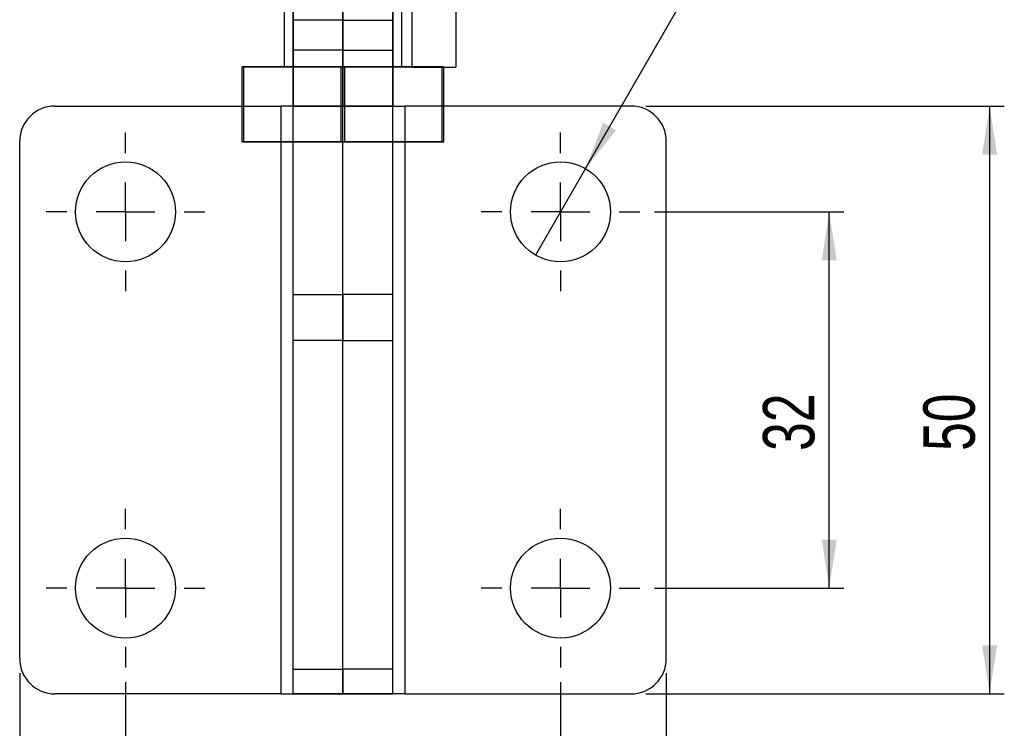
# Model space of a CAD drawing. Header units: millimetres. Extents: x 32 to 392, y 19 to 284.
# Tile 10 of 19: x 325 to 392, y 160 to 208. Entities that reach past the tile are written whole.
import ezdxf

# ---------------------------------------------------------------- set-up
doc = ezdxf.new("R2010")
doc.units = ezdxf.units.MM
doc.layers.add('FORMATO', color=179, linetype='Continuous')
doc.styles.add('SLDTEXTSTYLE0', font='TXT', dxfattribs={"width": 0.75})
doc.dimstyles.new('SLDDIMSTYLE3', dxfattribs={"dimtxt": 3.5, "dimasz": 3.302, "dimexe": 0, "dimexo": 0.0625, "dimgap": 0.875, "dimtad": 1, "dimdec": 3, "dimlfac": 1.25, "dimrnd": 1e-09, "dimzin": 12, "dimdsep": 46, "dimtxsty": 'SLDTEXTSTYLE0', "dimsah": 1, "dimcen": 0.09, "dimadec": 0, "dimazin": 3, "dimtfac": 1, "dimtdec": 3, "dimtofl": 0, "dimtmove": 0, "dimatfit": 3, "dimfxl": 0, "dimfrac": 2, "dimtolj": 1, "dimtzin": 12, "dimarcsym": 0})
doc.dimstyles.new('SLDDIMSTYLE4', dxfattribs={"dimtxt": 3.5, "dimasz": 3.302, "dimexe": 0, "dimexo": 0.0625, "dimgap": 0.875, "dimtad": 1, "dimdec": 3, "dimlfac": 1.25, "dimrnd": 1e-09, "dimzin": 12, "dimdsep": 46, "dimtxsty": 'SLDTEXTSTYLE0', "dimblk1": 'NONE', "dimsah": 1, "dimcen": 0, "dimadec": 0, "dimazin": 3, "dimtfac": 1, "dimtdec": 3, "dimtmove": 0, "dimatfit": 3, "dimldrblk": 'NONE', "dimfxl": 0, "dimfrac": 2, "dimtolj": 1, "dimtzin": 12, "dimarcsym": 0})

# ---------------------------------------------------------------- blocks, each defined once
blk = doc.blocks.new('_D_7')
at = {"layer": 'FORMATO'}
for p, q in [((332.437, 163.375), (332.437, 149.543)), ((362.037, 163.375), (362.037, 149.543)), ((332.437, 150.543), (362.037, 150.543))]:
    blk.add_line(p, q, dxfattribs=at)
for points in [[(332.437, 150.543), (335.739, 150.035), (335.739, 151.051)], [(362.037, 150.543), (358.735, 151.051), (358.735, 150.035)]]:
    blk.add_solid(points, dxfattribs=at)
at = {"layer": 'FORMATO', "insert": (344.85, 155.055), "char_height": 3.5, "attachment_point": 1, "style": 'SLDTEXTSTYLE0'}
blk.add_mtext('37', dxfattribs=at)
blk = doc.blocks.new('_D_8')
at = {"layer": 'FORMATO'}
for p, q in [((325.237, 163.975), (325.237, 139.575)), ((369.237, 163.975), (369.237, 139.575)), ((325.237, 140.575), (369.237, 140.575))]:
    blk.add_line(p, q, dxfattribs=at)
for points in [[(325.237, 140.575), (328.539, 140.067), (328.539, 141.083)], [(369.237, 140.575), (365.935, 141.083), (365.935, 140.067)]]:
    blk.add_solid(points, dxfattribs=at)
at = {"layer": 'FORMATO', "insert": (344.85, 145.087), "char_height": 3.5, "attachment_point": 1, "style": 'SLDTEXTSTYLE0'}
blk.add_mtext('55', dxfattribs=at)
blk = doc.blocks.new('_D_9')
at = {"layer": 'FORMATO'}
for p, q in [((368.437, 195.375), (381.324, 195.375)), ((380.324, 169.775), (380.324, 195.375)), ((368.437, 169.775), (381.324, 169.775))]:
    blk.add_line(p, q, dxfattribs=at)
for points in [[(380.324, 195.375), (379.816, 192.073), (380.832, 192.073)], [(380.324, 169.775), (380.832, 173.077), (379.816, 173.077)]]:
    blk.add_solid(points, dxfattribs=at)
at = {"layer": 'FORMATO', "insert": (375.813, 179.107), "char_height": 3.5, "attachment_point": 1, "rotation": 90, "style": 'SLDTEXTSTYLE0'}
blk.add_mtext('32', dxfattribs=at)
blk = doc.blocks.new('_D_10')
at = {"layer": 'FORMATO'}
for p, q in [((367.837, 202.575), (392.237, 202.575)), ((391.237, 202.575), (391.237, 162.575)), ((367.837, 162.575), (392.237, 162.575))]:
    blk.add_line(p, q, dxfattribs=at)
for points in [[(391.237, 202.575), (390.729, 199.273), (391.745, 199.273)], [(391.237, 162.575), (391.745, 165.877), (390.729, 165.877)]]:
    blk.add_solid(points, dxfattribs=at)
at = {"layer": 'FORMATO', "insert": (386.725, 179.107), "char_height": 3.5, "attachment_point": 1, "rotation": 90, "style": 'SLDTEXTSTYLE0'}
blk.add_mtext('50', dxfattribs=at)
blk = doc.blocks.new('_D_11')
at = {"layer": 'FORMATO'}
for q in [(377.988, 223.004), (360.337, 192.431)]:
    blk.add_line((363.737, 198.32), q, dxfattribs=at)
blk.add_solid([(363.737, 198.32), (365.827, 200.925), (364.948, 201.433)], dxfattribs=at)
at = {"layer": 'FORMATO', "char_height": 3.5, "attachment_point": 1, "rotation": 60, "style": 'SLDTEXTSTYLE0'}
for s, insert in [('8,5', (370.816, 219.68)), ('%%c', (368.223, 215.082))]:
    blk.add_mtext(s, dxfattribs=dict(at, insert=insert))
blk = doc.blocks.new('_NONE')
blk = doc.blocks.new('SW_CENTERMARKSYMBOL_9')
at = {"layer": 'FORMATO', "color": 0}
for p, q in [((0, 4), (0, 5.4)), ((0, 0), (0, 2)), ((-4, 0), (-5.4, 0)), ((0, 0), (-2, 0)), ((0, 0), (0, -2)), ((0, 0), (2, 0)), ((4, 0), (5.4, 0)), ((0, -4), (0, -5.4))]:
    blk.add_line(p, q, dxfattribs=at)
blk = doc.blocks.new('SW_CENTERMARKSYMBOL_10')
at = {"layer": 'FORMATO', "color": 0}
for p, q in [((0, 4), (0, 5.4)), ((0, 0), (0, 2)), ((-4, 0), (-5.4, 0)), ((0, 0), (-2, 0)), ((0, 0), (0, -2)), ((0, 0), (2, 0)), ((4, 0), (5.4, 0)), ((0, -4), (0, -5.4))]:
    blk.add_line(p, q, dxfattribs=at)
blk = doc.blocks.new('SW_CENTERMARKSYMBOL_11')
at = {"layer": 'FORMATO', "color": 0}
for p, q in [((0, 4), (0, 5.4)), ((0, 0), (0, 2)), ((-4, 0), (-5.4, 0)), ((0, 0), (-2, 0)), ((0, 0), (0, -2)), ((0, 0), (2, 0)), ((4, 0), (5.4, 0)), ((0, -4), (0, -5.4))]:
    blk.add_line(p, q, dxfattribs=at)
blk = doc.blocks.new('SW_CENTERMARKSYMBOL_12')
at = {"layer": 'FORMATO', "color": 0}
for p, q in [((0, 4), (0, 5.4)), ((0, 0), (0, 2)), ((-4, 0), (-5.4, 0)), ((0, 0), (-2, 0)), ((0, 0), (0, -2)), ((0, 0), (2, 0)), ((4, 0), (5.4, 0)), ((0, -4), (0, -5.4))]:
    blk.add_line(p, q, dxfattribs=at)

msp = doc.modelspace()

# ---------------------------------------------------------------- linework, layer by layer
at = {"color": 7, "linetype": 'Continuous', "lineweight": 25}
for p, q in [((343.236558, 269.24688), (343.236558, 205.24688)), ((351.236558, 205.24688), (351.236558, 269.24688)), ((343.836558, 231.732373), (343.836558, 202.575245)), ((347.236558, 231.732373), (347.236558, 202.575245)), ((350.636558, 231.732373), (350.636558, 202.575245)), ((343.836558, 208.408045), (343.836558, 224.408045)), ((347.236558, 208.408045), (347.236558, 224.408045)), ((350.636558, 208.408045), (350.636558, 224.408045)), ((351.916558, 213.105042), (351.916558, 205.208051)), ((354.916558, 213.105042), (354.916558, 205.208051)), ((347.236558, 208.408045), (343.836558, 208.408045)), ((343.836558, 206.375245), (343.836558, 208.408045)), ((347.236558, 208.408045), (350.636558, 208.408045)), ((347.236558, 206.375245), (347.236558, 208.408045)), ((350.636558, 206.375245), (350.636558, 208.408045)), ((347.236558, 206.375245), (343.836558, 206.375245)), ((343.836558, 189.741995), (343.836558, 206.375245)), ((347.236558, 189.741995), (347.236558, 206.375245)), ((347.236558, 206.375245), (350.636558, 206.375245)), ((350.636558, 189.741995), (350.636558, 206.375245)), ((340.379321, 205.24682), (340.495279, 205.246943)), ((347.120601, 205.246756), (340.379321, 205.24682)), ((340.379321, 200.12682), (340.379321, 205.24682)), ((340.495279, 205.246943), (347.352516, 205.247003)), ((340.495279, 200.126943), (340.495279, 205.246943)), ((353.977838, 205.246816), (347.120601, 205.246756)), ((347.120601, 200.126756), (347.120601, 205.246756)), ((347.352516, 200.127003), (347.352516, 205.247003)), ((347.352516, 205.247003), (354.093796, 205.24694)), ((351.916558, 205.208045), (354.916558, 205.208045)), ((354.093796, 205.24694), (353.977838, 205.246816)), ((353.977838, 200.126816), (353.977838, 205.246816)), ((354.093796, 200.12694), (354.093796, 205.24694)), ((327.636558, 202.575245), (343.036558, 202.575245)), ((347.236558, 202.575245), (343.036558, 202.575245)), ((343.836558, 202.575245), (343.036558, 202.575245)), ((343.036558, 162.575245), (343.036558, 202.575245)), ((343.836558, 202.575245), (347.236558, 202.575245)), ((343.836558, 162.575245), (343.836558, 202.575245)), ((347.236558, 162.575245), (347.236558, 202.575245)), ((350.636558, 202.575245), (347.236558, 202.575245)), ((347.236558, 202.575245), (351.436558, 202.575245)), ((350.636558, 162.575245), (350.636558, 202.575245)), ((350.636558, 202.575245), (351.436558, 202.575245)), ((366.836558, 202.575245), (351.436558, 202.575245)), ((351.436558, 202.575245), (351.436558, 162.575245)), ((325.236558, 164.975245), (325.236558, 200.175245)), ((340.379321, 200.12682), (340.495279, 200.126943)), ((347.120601, 200.126756), (340.379321, 200.12682)), ((340.495279, 200.126943), (347.352516, 200.127003)), ((353.977838, 200.126816), (347.120601, 200.126756)), ((347.352516, 200.127003), (354.093796, 200.12694)), ((354.093796, 200.12694), (353.977838, 200.126816)), ((369.236558, 164.975245), (369.236558, 200.175245)), ((343.836558, 186.630088), (343.836558, 189.741995)), ((343.836558, 189.741995), (347.236558, 189.741995)), ((347.236558, 189.741995), (347.236558, 186.630088)), ((350.636558, 189.741995), (347.236558, 189.741995)), ((350.636558, 186.630088), (350.636558, 189.741995)), ((343.836558, 164.263338), (343.836558, 186.630088)), ((347.236558, 186.630088), (343.836558, 186.630088)), ((347.236558, 164.263338), (347.236558, 186.630088)), ((347.236558, 186.630088), (350.636558, 186.630088)), ((350.636558, 164.263338), (350.636558, 186.630088)), ((343.836558, 162.575245), (343.836558, 164.263338)), ((343.836558, 164.263338), (347.236558, 164.263338)), ((347.236558, 164.263338), (347.236558, 162.575245)), ((350.636558, 164.263338), (347.236558, 164.263338)), ((350.636558, 162.575245), (350.636558, 164.263338)), ((343.036558, 162.575245), (327.636558, 162.575245)), ((343.036558, 162.575245), (343.836558, 162.575245)), ((343.036558, 162.575245), (347.236558, 162.575245)), ((347.236558, 162.575245), (343.836558, 162.575245)), ((347.236558, 162.575245), (350.636558, 162.575245)), ((351.436558, 162.575245), (347.236558, 162.575245)), ((351.436558, 162.575245), (350.636558, 162.575245)), ((351.436558, 162.575245), (366.836558, 162.575245))]:
    msp.add_line(p, q, dxfattribs=at)
at = {"color": 7, "linetype": 'Continuous', "lineweight": 25, "flags": 128}
msp.add_lwpolyline([(345.185619, 205.246826), (345.583022, 205.246822), (346.001219, 205.24682), (346.434951, 205.246818), (346.878764, 205.246817), (347.327076, 205.246817), (347.77425, 205.246817), (348.214663, 205.246819), (348.642775, 205.246821), (349.053203, 205.246824), (349.440785, 205.246827), (349.800649, 205.246831), (350.128267, 205.246836), (350.41952, 205.246842), (350.670746, 205.246847), (350.878785, 205.246854), (351.041021, 205.24686), (351.155414, 205.246867), (351.220524, 205.246874), (351.235534, 205.246881), (351.200255, 205.246888), (351.115129, 205.246895), (350.981229, 205.246902), (350.800237, 205.246908), (350.57443, 205.246914), (350.306647, 205.24692), (350.000256, 205.246925), (349.659109, 205.24693), (349.287498, 205.246934), (348.890095, 205.246937), (348.471898, 205.24694), (348.038166, 205.246941), (347.594353, 205.246942), (347.146041, 205.246943), (346.698867, 205.246942), (346.258454, 205.246941), (345.830342, 205.246939), (345.419914, 205.246936), (345.032332, 205.246932), (344.672468, 205.246928), (344.34485, 205.246923), (344.053596, 205.246918), (343.802371, 205.246912), (343.594332, 205.246906), (343.432096, 205.246899), (343.317703, 205.246892), (343.252593, 205.246885), (343.237583, 205.246878), (343.272862, 205.246871), (343.357988, 205.246864), (343.491888, 205.246858), (343.67288, 205.246851), (343.898687, 205.246845), (344.16647, 205.246839), (344.472861, 205.246834), (344.814008, 205.24683), (345.185619, 205.246826)], dxfattribs=at)
at = {"color": 7, "linetype": 'Continuous', "lineweight": 25}
for centre in [(332.436558, 195.375245), (332.436558, 195.375245), (362.036558, 195.375245), (362.036558, 195.375245), (332.436558, 169.775245), (332.436558, 169.775245), (362.036558, 169.775245), (362.036558, 169.775245)]:
    msp.add_circle(centre, 3.4, dxfattribs=at)
for centre, start, end in [((327.636558, 200.175245), 90, 180), ((327.636558, 200.175245), 90, 180), ((366.836558, 200.175245), 0, 90), ((366.836558, 200.175245), 0, 90), ((327.636558, 164.975245), 180, 270), ((327.636558, 164.975245), 180, 270), ((366.836558, 164.975245), 270, 0), ((366.836558, 164.975245), 270, 0)]:
    msp.add_arc(centre, 2.4, start, end, dxfattribs=at)

# ---------------------------------------------------------------- block references
at = {"layer": 'FORMATO'}
for name, p in [('SW_CENTERMARKSYMBOL_9', (332.436558, 195.375245)), ('SW_CENTERMARKSYMBOL_12', (362.036558, 195.375245)), ('SW_CENTERMARKSYMBOL_10', (332.436558, 169.775245)), ('SW_CENTERMARKSYMBOL_11', (362.036558, 169.775245))]:
    msp.add_blockref(name, p, dxfattribs=at)

# ---------------------------------------------------------------- dimensions: what is measured, and where the dimension line sits
dim = msp.add_diameter_dim_2p(p1=(360.336558, 192.430758), p2=(363.736558, 198.319731), dimstyle='SLDDIMSTYLE4', dxfattribs=at)
dim.commit()
dim.dimension.update_dxf_attribs({"geometry": '_D_11', "text_midpoint": (375.12674, 218.048097), "dimtype": 163})
for base, p1, p2, picture, middle in [((391.236558, 162.575245), (366.836558, 202.575245), (366.836558, 162.575245), '_D_10', (391.236558, 181.693298)), ((380.324411, 195.375245), (367.436558, 169.775245), (367.436558, 195.375245), '_D_9', (380.324411, 181.693298))]:
    dim = msp.add_linear_dim(base=base, p1=p1, p2=p2, angle=90, dimstyle='SLDDIMSTYLE3', dxfattribs=at)
    dim.commit()
    dim.dimension.update_dxf_attribs({"geometry": picture, "text_midpoint": middle, "dimtype": 160})
for base, p1, p2, picture, middle in [((369.236558, 140.575245), (325.236558, 164.975245), (369.236558, 164.975245), '_D_8', (347.435641, 140.575245)), ((362.036558, 150.543403), (332.436558, 164.375245), (362.036558, 164.375245), '_D_7', (347.435641, 150.543403))]:
    dim = msp.add_linear_dim(base=base, p1=p1, p2=p2, dimstyle='SLDDIMSTYLE3', dxfattribs=at)
    dim.commit()
    dim.dimension.update_dxf_attribs({"geometry": picture, "text_midpoint": middle, "dimtype": 160})

doc.saveas('drawing.dxf')
